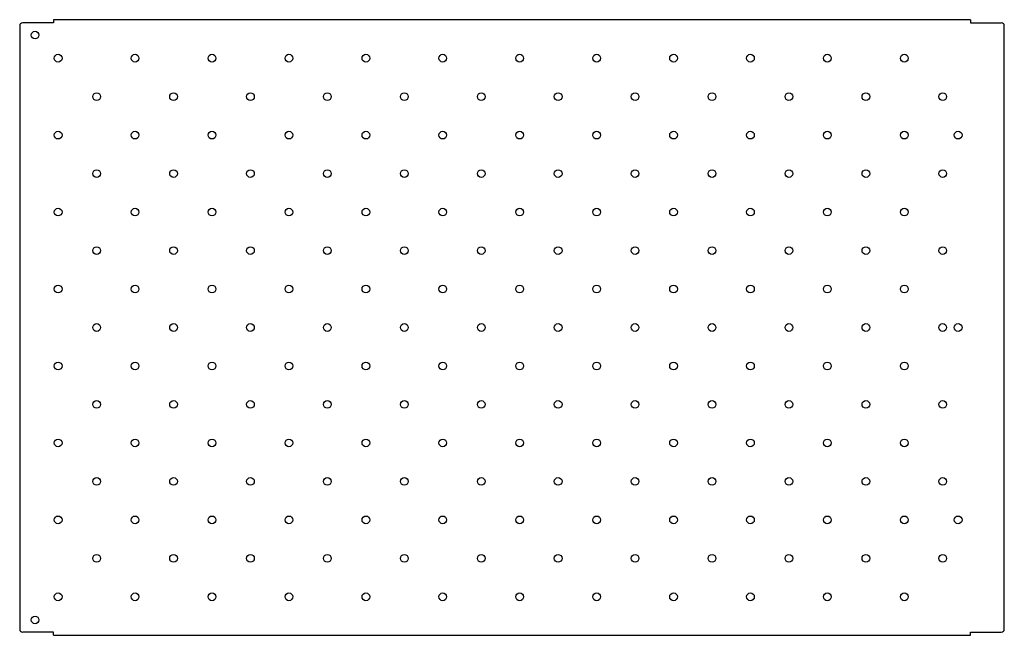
# Model space of a CAD drawing. Header units: millimetres. Extents: x -110 to 530, y -52 to 348.
import ezdxf

# ---------------------------------------------------------------- set-up
doc = ezdxf.new("R2010")
doc.units = ezdxf.units.MM
doc.layers.add('View001', color=7, linetype='CONTINUOUS')

msp = doc.modelspace()

# ---------------------------------------------------------------- linework, layer by layer
at = {"layer": 'View001'}
for p, q in [((-88, 346.5), (-108, 346.5)), ((-88, 348.5), (-88, 346.5)), ((508, 348.5), (-88, 348.5)), ((508, 348.5), (508, 346.5)), ((508, 346.5), (528, 346.5)), ((-110, 344.5), (-110, -47.5)), ((530, -47.5), (530, 344.5)), ((-88, -49.5), (-108, -49.5)), ((-88, -51.5), (-88, -49.5)), ((508, -49.5), (528, -49.5)), ((508, -51.5), (508, -49.5)), ((-88, -51.5), (508, -51.5))]:
    msp.add_line(p, q, dxfattribs=at)
for centre in [(-100, 338.5), (-85, 323.5), (-35, 323.5), (15, 323.5), (65, 323.5), (115, 323.5), (165, 323.5), (215, 323.5), (265, 323.5), (315, 323.5), (365, 323.5), (415, 323.5), (465, 323.5), (-60, 298.5), (-10, 298.5), (40, 298.5), (90, 298.5), (140, 298.5), (190, 298.5), (240, 298.5), (290, 298.5), (340, 298.5), (390, 298.5), (440, 298.5), (490, 298.5), (-85, 273.5), (-35, 273.5), (15, 273.5), (65, 273.5), (115, 273.5), (165, 273.5), (215, 273.5), (265, 273.5), (315, 273.5), (365, 273.5), (415, 273.5), (465, 273.5), (500, 273.5), (-60, 248.5), (-10, 248.5), (40, 248.5), (90, 248.5), (140, 248.5), (190, 248.5), (240, 248.5), (290, 248.5), (340, 248.5), (390, 248.5), (440, 248.5), (490, 248.5), (-85, 223.5), (-35, 223.5), (15, 223.5), (65, 223.5), (115, 223.5), (165, 223.5), (215, 223.5), (265, 223.5), (315, 223.5), (365, 223.5), (415, 223.5), (465, 223.5), (-60, 198.5), (-10, 198.5), (40, 198.5), (90, 198.5), (140, 198.5), (190, 198.5), (240, 198.5), (290, 198.5), (340, 198.5), (390, 198.5), (440, 198.5), (490, 198.5), (-85, 173.5), (-35, 173.5), (15, 173.5), (65, 173.5), (115, 173.5), (165, 173.5), (215, 173.5), (265, 173.5), (315, 173.5), (365, 173.5), (415, 173.5), (465, 173.5), (-60, 148.5), (-10, 148.5), (40, 148.5), (90, 148.5), (140, 148.5), (190, 148.5), (240, 148.5), (290, 148.5), (340, 148.5), (390, 148.5), (440, 148.5), (490, 148.5), (500, 148.5), (-85, 123.5), (-35, 123.5), (15, 123.5), (65, 123.5), (115, 123.5), (165, 123.5), (215, 123.5), (265, 123.5), (315, 123.5), (365, 123.5), (415, 123.5), (465, 123.5), (-60, 98.5), (-10, 98.5), (40, 98.5), (90, 98.5), (140, 98.5), (190, 98.5), (240, 98.5), (290, 98.5), (340, 98.5), (390, 98.5), (440, 98.5), (490, 98.5), (-85, 73.5), (-35, 73.5), (15, 73.5), (65, 73.5), (115, 73.5), (165, 73.5), (215, 73.5), (265, 73.5), (315, 73.5), (365, 73.5), (415, 73.5), (465, 73.5), (-60, 48.5), (-10, 48.5), (40, 48.5), (90, 48.5), (140, 48.5), (190, 48.5), (240, 48.5), (290, 48.5), (340, 48.5), (390, 48.5), (440, 48.5), (490, 48.5), (-85, 23.5), (-35, 23.5), (15, 23.5), (65, 23.5), (115, 23.5), (165, 23.5), (215, 23.5), (265, 23.5), (315, 23.5), (365, 23.5), (415, 23.5), (465, 23.5), (500, 23.5), (-60, -1.5), (-10, -1.5), (40, -1.5), (90, -1.5), (140, -1.5), (190, -1.5), (240, -1.5), (290, -1.5), (340, -1.5), (390, -1.5), (440, -1.5), (490, -1.5), (-85, -26.5), (-35, -26.5), (15, -26.5), (65, -26.5), (115, -26.5), (165, -26.5), (215, -26.5), (265, -26.5), (315, -26.5), (365, -26.5), (415, -26.5), (465, -26.5), (-100, -41.5)]:
    msp.add_circle(centre, 2.5, dxfattribs=at)
for centre, start, end in [((-108, 344.5), 90, 180), ((528, 344.5), 0, 90), ((-108, -47.5), 180, -90), ((528, -47.5), -90, 0)]:
    msp.add_arc(centre, 2, start, end, dxfattribs=at)

doc.saveas('drawing.dxf')
